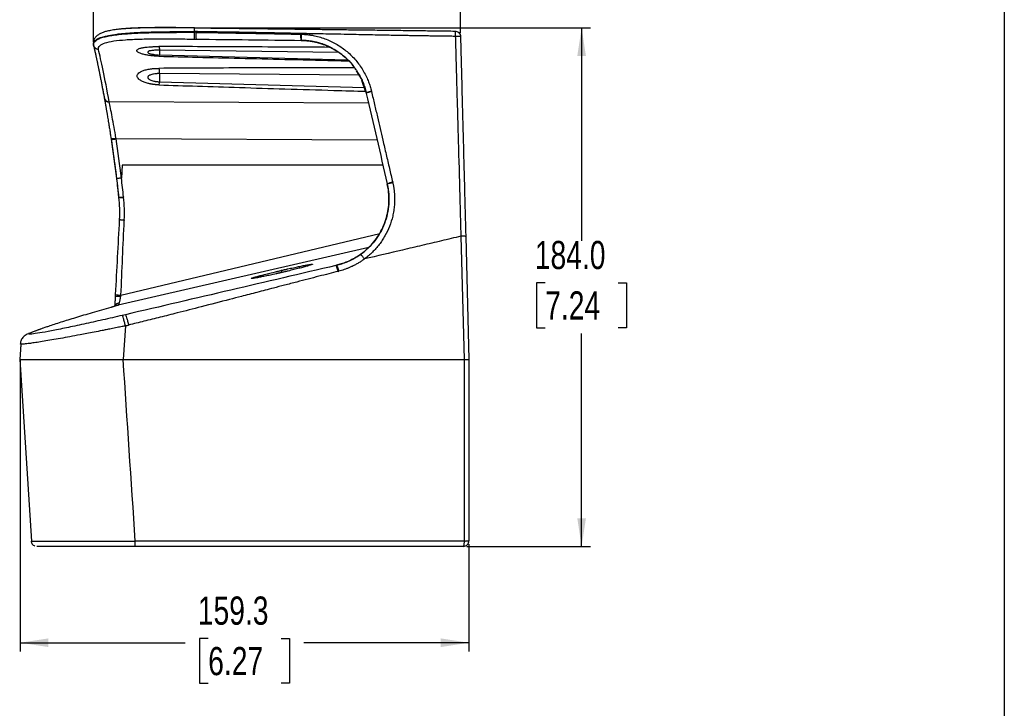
# Model space of a CAD drawing. Header units: millimetres. Extents: x 0 to 1118, y 0 to 864.
# Tile 42 of 48: x 768 to 1118, y 332 to 577. Entities that reach past the tile are written whole.
import ezdxf

# ---------------------------------------------------------------- set-up
doc = ezdxf.new("R2010")
doc.units = ezdxf.units.MM
doc.layers.add('DIMENSIONS', color=140, linetype='Continuous', lineweight=25)
doc.styles.add('SLDTEXTSTYLE0', font='TXT', dxfattribs={"width": 0.75})
doc.dimstyles.new('SLDDIMSTYLE0', dxfattribs={"dimtxt": 10, "dimasz": 10, "dimexe": 0, "dimexo": 0.0625, "dimgap": 2.5, "dimtad": 0, "dimtih": 1, "dimtoh": 1, "dimdec": 1, "dimrnd": 1e-09, "dimzin": 4, "dimdsep": 46, "dimtxsty": 'SLDTEXTSTYLE0', "dimsah": 1, "dimcen": 0.09, "dimadec": 0, "dimazin": 1, "dimtfac": 1, "dimtdec": 1, "dimtofl": 0, "dimtmove": 0, "dimatfit": 3, "dimfxl": 0, "dimfrac": 2, "dimtolj": 1, "dimtzin": 12, "dimarcsym": 0})
doc.dimstyles.new('SLDDIMSTYLE2', dxfattribs={"dimtxt": 10, "dimasz": 10, "dimexe": 0, "dimexo": 0.0625, "dimgap": 2.5, "dimtad": 0, "dimtih": 1, "dimtoh": 1, "dimdec": 1, "dimrnd": 1e-09, "dimzin": 12, "dimdsep": 46, "dimtxsty": 'SLDTEXTSTYLE0', "dimsah": 1, "dimcen": 0.09, "dimadec": 0, "dimazin": 3, "dimtfac": 1, "dimtdec": 1, "dimtofl": 0, "dimtmove": 0, "dimatfit": 3, "dimfxl": 0, "dimfrac": 2, "dimtolj": 1, "dimtzin": 12, "dimarcsym": 0})

# ---------------------------------------------------------------- blocks, each defined once
blk = doc.blocks.new('_D_5')
at = {"layer": 'DIMENSIONS'}
for p, q in [((768.26, 456.1), (768.26, 352.5)), ((927.54, 390.6), (927.54, 352.5)), ((834.97, 357.15), (831.92, 357.15)), ((831.92, 357.15), (831.92, 341.27)), ((860.83, 357.15), (863.88, 357.15)), ((863.88, 357.15), (863.88, 341.27)), ((768.26, 355.67), (826.85, 355.67)), ((927.54, 355.67), (868.95, 355.67)), ((831.92, 341.27), (834.97, 341.27)), ((863.88, 341.27), (860.83, 341.27))]:
    blk.add_line(p, q, dxfattribs=at)
for points in [[(768.26, 355.67), (778.26, 354.13), (778.26, 357.21)], [(927.54, 355.67), (917.54, 357.21), (917.54, 354.13)]]:
    blk.add_solid(points, dxfattribs=at)
at = {"layer": 'DIMENSIONS', "char_height": 10, "attachment_point": 1, "style": 'SLDTEXTSTYLE0'}
for s, insert in [('159.3', (831.28, 372.07)), ('6.27', (834.97, 354.16))]:
    blk.add_mtext(s, dxfattribs=dict(at, insert=insert))
blk = doc.blocks.new('_D_6')
at = {"layer": 'DIMENSIONS'}
for p, q in [((794.29, 568.94), (794.29, 608.64)), ((924.54, 572.07), (924.54, 608.64)), ((794.29, 605.46), (838.36, 605.46)), ((846.48, 606.93), (843.43, 606.93)), ((843.43, 606.93), (843.43, 591.06)), ((872.34, 606.93), (875.39, 606.93)), ((875.39, 606.93), (875.39, 591.06)), ((924.54, 605.46), (880.46, 605.46)), ((843.43, 591.06), (846.48, 591.06)), ((875.39, 591.06), (872.34, 591.06))]:
    blk.add_line(p, q, dxfattribs=at)
for points in [[(794.29, 605.46), (804.29, 603.92), (804.29, 607)], [(924.54, 605.46), (914.54, 607), (914.54, 603.92)]]:
    blk.add_solid(points, dxfattribs=at)
at = {"layer": 'DIMENSIONS', "char_height": 10, "attachment_point": 1, "style": 'SLDTEXTSTYLE0'}
for s, insert in [('130.2', (842.79, 621.86)), ('5.13', (846.48, 603.95))]:
    blk.add_mtext(s, dxfattribs=dict(at, insert=insert))
blk = doc.blocks.new('_D_7')
at = {"layer": 'DIMENSIONS'}
for p, q in [((831.33, 573.89), (970.72, 573.89)), ((967.54, 573.89), (967.54, 498.31)), ((954.61, 483.35), (951.57, 483.35)), ((951.57, 483.35), (951.57, 467.47)), ((980.47, 483.35), (983.52, 483.35)), ((983.52, 483.35), (983.52, 467.47)), ((951.57, 467.47), (954.61, 467.47)), ((967.54, 389.87), (967.54, 465.44)), ((983.52, 467.47), (980.47, 467.47)), ((926.81, 389.87), (970.72, 389.87))]:
    blk.add_line(p, q, dxfattribs=at)
for points in [[(967.54, 573.89), (966, 563.89), (969.08, 563.89)], [(967.54, 389.87), (969.08, 399.87), (966, 399.87)]]:
    blk.add_solid(points, dxfattribs=at)
at = {"layer": 'DIMENSIONS', "char_height": 10, "attachment_point": 1, "style": 'SLDTEXTSTYLE0'}
for s, insert in [('184.0', (950.92, 498.27)), ('7.24', (954.61, 480.37))]:
    blk.add_mtext(s, dxfattribs=dict(at, insert=insert))

msp = doc.modelspace()

# ---------------------------------------------------------------- linework, layer by layer
at = {"color": 7, "linetype": 'Continuous'}
msp.add_line((1117.6, 863.6), (1117.6, 0), dxfattribs=at)
for p, q in [((830.06, 573.89), (830.04, 573.83)), ((830.62, 572.28), (830.01, 572.29)), ((830.06, 569.89), (830.67, 569.89)), ((794.25, 568.35), (794.22, 568.13)), ((817.46, 563.81), (817.48, 563.85)), ((817.62, 564.17), (817.63, 564.19)), ((881.2, 565.12), (817.67, 565.97)), ((817.67, 564.26), (884.39, 562.52)), ((888.66, 557.04), (817.67, 557.64)), ((889.34, 555.74), (887.58, 558.66)), ((797.36, 552.78), (798.11, 548.85)), ((817.67, 554.74), (890.49, 552.73)), ((890.98, 551.07), (889.54, 555.25)), ((798.11, 548.85), (798.17, 548.51)), ((891.06, 550.85), (891.06, 550.84)), ((891.06, 550.84), (891.11, 550.64)), ((891.9, 547.19), (799.85, 547.58)), ((894.94, 534.05), (802.27, 534.5)), ((804.41, 525.17), (804.16, 520.56)), ((896.99, 525.17), (804.41, 525.17)), ((804.92, 513.9), (804.94, 513.78)), ((803.16, 513.83), (803.18, 513.72)), ((805.18, 505.7), (805.17, 505.57)), ((804.01, 479.04), (895.86, 500.95)), ((924.67, 499.91), (925.81, 456.17)), ((926.39, 499.86), (927.54, 456.17)), ((891.99, 495.93), (803.06, 475.52)), ((880.33, 489.54), (880.57, 489.6)), ((882.51, 490.24), (880.55, 489.7)), ((880.57, 489.6), (880.55, 489.7)), ((861.12, 487.07), (861.04, 487.83)), ((881.08, 487.46), (881.32, 487.52)), ((801.95, 478.37), (801.92, 477.74)), ((802.03, 478.57), (801.96, 478.55)), ((802.71, 475.41), (802.68, 475.4)), ((802.78, 475.43), (803.06, 475.52)), ((805.58, 472.09), (804.47, 471.83)), ((771.22, 465.38), (771.13, 465.34)), ((771.74, 465.54), (771.14, 465.3)), ((771.24, 465.34), (771.82, 465.57)), ((771.82, 465.57), (771.74, 465.54)), ((805.6, 468.13), (804.81, 456.17)), ((768.43, 461.53), (768.08, 456.17)), ((768.44, 461.65), (768.09, 456.17)), ((768.34, 461.67), (768.29, 461.59)), ((768.05, 456.16), (772.23, 391.72)), ((925.81, 456.17), (925.81, 391.76)), ((927.54, 456.17), (927.54, 391.87))]:
    msp.add_line(p, q)
at = {"flags": 128}
msp.add_lwpolyline([(803.01, 475.5), (802.69, 475.4), (802.68, 475.4)], dxfattribs=at)
for centre, radius, start, end in [((796.02, 568.06), 1.77, 192.9501, 270.182), ((799.71, 549.29), 1.66, 193.3335, 274.5645), ((799.72, 549.24), 1.66, 193.3357, 274.5746), ((801, 540.04), 5.43, 264.5275, 283.0974), ((800.85, 541.02), 6.68, 267.158, 282.2471), ((902.33, 508.56), 10.66, 100.0847, 110.9286), ((902.27, 508.5), 10.53, 99.6593, 110.6328), ((803.8, 520.4), 6.6, 264.5097, 279.8362), ((803.81, 520.28), 6.59, 264.4896, 279.8276), ((803.78, 485.39), 6.35, 253.751, 272.1221), ((801.09, 391.31), 8.01, 349.6511, 3.2605), ((925.54, 391.87), 2, 315, 0), ((925.54, 391.87), 2, 270, 315)]:
    msp.add_arc(centre, radius, start, end)
for points, knots in [([(823.61, 573.91), (821.89, 573.92), (818.48, 573.93), (813.9, 573.9), (809.58, 573.8), (805.79, 573.61), (802.66, 573.33), (800.42, 572.99), (798.84, 572.64), (797.58, 572.26), (796.48, 571.77), (795.5, 571.13), (794.72, 570.33), (794.2, 569.33), (794.23, 568.56), (794.24, 568.18)], [0, 0, 0, 0, 0.105521, 0.208675, 0.302752, 0.413956, 0.508903, 0.587504, 0.649673, 0.699254, 0.757619, 0.809459, 0.86834, 0.934276, 1, 1, 1, 1]), ([(830.06, 573.89), (828.6, 573.9), (825.65, 573.94), (821.29, 573.96), (817.03, 573.97), (812.94, 573.92), (809.1, 573.82), (805.67, 573.63), (803.22, 573.42), (802.12, 573.23), (801.84, 573.18)], [0, 0, 0, 0, 0.127914, 0.258411, 0.391491, 0.528645, 0.668056, 0.808997, 0.950357, 1, 1, 1, 1]), ([(804.06, 573.45), (803.97, 573.45), (803.65, 573.42), (803.37, 573.38), (803.16, 573.34)], [0, 0, 0, 0, 0.268932, 1, 1, 1, 1]), ([(830.04, 573.85), (827.97, 573.88), (825.78, 573.9), (823.72, 573.91), (823.61, 573.91)], [0, 0, 0, 0, 0.947566, 1, 1, 1, 1]), ([(830.04, 573.83), (830.04, 573.83), (830.02, 573.8), (830, 573.56), (829.97, 573.14), (829.96, 572.75), (829.95, 572.55)], [0, 0, 0, 0, 0.078921, 0.383794, 0.696095, 1, 1, 1, 1]), ([(830.06, 573.89), (833.92, 573.84), (841.65, 573.75), (851.31, 573.64), (859.06, 573.55), (865.07, 573.47), (870.97, 573.4), (877.11, 573.33), (883.11, 573.25), (889.45, 573.17), (895.66, 573.1), (901.85, 573.02), (907.76, 572.94), (912.64, 572.88), (916.56, 572.83), (919.57, 572.79), (921.57, 572.76), (922.56, 572.75)], [0, 0, 0, 0, 0.125211, 0.250644, 0.313671, 0.376607, 0.445523, 0.505197, 0.57574, 0.639983, 0.710713, 0.776894, 0.840612, 0.902186, 0.935161, 0.967764, 1, 1, 1, 1]), ([(794.27, 567.73), (794.26, 567.78), (794.24, 567.86), (794.23, 567.99), (794.23, 568.12), (794.24, 568.25), (794.26, 568.39), (794.29, 568.52), (794.34, 568.65), (794.4, 568.78), (794.47, 568.91), (794.57, 569.04), (794.67, 569.17), (794.79, 569.3), (794.93, 569.43), (795.09, 569.56), (795.26, 569.68), (795.45, 569.81), (795.66, 569.93), (795.89, 570.05), (796.14, 570.18), (796.49, 570.33), (796.98, 570.52), (797.69, 570.74), (798.56, 570.98), (800.1, 571.32), (801.97, 571.61), (804.53, 571.9), (807.04, 572.1), (810.11, 572.27), (813.13, 572.38), (815.54, 572.44), (817.3, 572.48), (818.46, 572.5), (819.62, 572.51), (820.78, 572.52), (821.94, 572.53), (823.1, 572.54), (824.26, 572.55), (825.41, 572.55), (826.56, 572.55), (827.7, 572.56), (828.83, 572.55), (829.58, 572.55), (829.95, 572.55)], [0, 0, 0, 0, 0.010267, 0.020731, 0.031392, 0.042248, 0.053299, 0.064546, 0.075987, 0.087621, 0.099448, 0.111466, 0.123676, 0.136079, 0.148674, 0.161462, 0.174443, 0.187618, 0.200987, 0.214549, 0.228304, 0.242253, 0.268564, 0.298524, 0.332131, 0.369387, 0.458423, 0.498922, 0.571357, 0.638355, 0.699916, 0.756022, 0.777562, 0.798882, 0.819983, 0.840864, 0.861526, 0.881971, 0.902199, 0.92221, 0.941999, 0.961562, 0.980897, 1, 1, 1, 1]), ([(794.29, 567.67), (794.28, 567.71), (794.27, 567.79), (794.26, 567.92), (794.26, 568.04), (794.28, 568.17), (794.3, 568.29), (794.34, 568.42), (794.39, 568.54), (794.45, 568.66), (794.53, 568.78), (794.61, 568.9), (794.85, 569.19), (795.39, 569.63), (796.29, 570.08), (797.21, 570.41), (798.23, 570.71), (799.74, 571.05), (801.86, 571.39), (804.28, 571.66), (806.97, 571.87), (809.92, 572.03), (813.04, 572.15), (816.32, 572.22), (819.65, 572.27), (822.34, 572.28), (824.26, 572.29), (825.42, 572.29), (826.58, 572.29), (827.73, 572.29), (828.87, 572.29), (829.63, 572.29), (830.01, 572.29)], [0, 0, 0, 0, 0.010267, 0.020645, 0.031136, 0.041739, 0.052454, 0.063281, 0.074221, 0.085273, 0.096438, 0.107715, 0.119103, 0.178018, 0.242361, 0.272876, 0.305552, 0.369576, 0.434219, 0.499191, 0.564175, 0.628853, 0.695008, 0.756262, 0.819617, 0.880057, 0.90054, 0.920836, 0.940938, 0.960836, 0.980526, 1, 1, 1, 1]), ([(796.02, 566.29), (795.94, 566.75), (796.11, 567.17), (796.9, 567.92), (797.53, 568.24), (799.2, 568.8), (800.24, 569.03), (802.69, 569.4), (804.1, 569.54), (807.23, 569.76), (808.96, 569.84), (812.66, 569.94), (814.64, 569.96), (818.8, 569.98), (820.98, 569.97), (825.46, 569.94), (827.76, 569.92), (830.06, 569.89)], [0, 0, 0, 0, 0.125, 0.125, 0.25, 0.25, 0.375, 0.375, 0.5, 0.5, 0.625, 0.625, 0.75, 0.75, 0.875, 0.875, 1, 1, 1, 1]), ([(922.7, 570.85), (922.16, 570.86), (921.07, 570.88), (919.44, 570.9), (917.79, 570.92), (916.14, 570.95), (914.47, 570.97), (912.8, 571), (911.11, 571.03), (909.42, 571.05), (907.71, 571.08), (906, 571.11), (904.28, 571.14), (902.54, 571.17), (899.2, 571.23), (893.85, 571.34), (887.62, 571.46), (882.11, 571.58), (876.57, 571.69), (868.69, 571.86), (858.82, 572.06), (848.66, 572.25), (839.15, 572.41), (833.09, 572.5), (829.95, 572.55)], [0, 0, 0, 0, 0.0175546, 0.0352119, 0.0529705, 0.0708297, 0.0887888, 0.1068477, 0.1250063, 0.1432652, 0.1616252, 0.1800875, 0.1986538, 0.2173259, 0.2361065, 0.3064919, 0.3902206, 0.4374901, 0.4847284, 0.5693028, 0.6924606, 0.8039613, 0.8983546, 1, 1, 1, 1]), ([(830.01, 572.29), (830.01, 572.3), (830.01, 572.32), (829.99, 572.36), (829.98, 572.42), (829.97, 572.48), (829.96, 572.52), (829.95, 572.54), (829.95, 572.55)], [0, 0, 0, 0, 0.107645, 0.246895, 0.49437, 0.745318, 0.889964, 1, 1, 1, 1]), ([(830.01, 572.29), (830, 572.06), (830, 571.79), (830, 571.21), (830, 570.92), (830.01, 570.41), (830.02, 570.21), (830.04, 569.95), (830.05, 569.9), (830.06, 569.89)], [0, 0, 0, 0, 0.25, 0.25, 0.5, 0.5, 0.75, 0.75, 1, 1, 1, 1]), ([(830.62, 572.28), (830.61, 572.05), (830.61, 571.78), (830.61, 571.21), (830.61, 570.91), (830.62, 570.41), (830.63, 570.2), (830.65, 569.95), (830.66, 569.89), (830.67, 569.89)], [0, 0, 0, 0, 0.25, 0.25, 0.5, 0.5, 0.75, 0.75, 1, 1, 1, 1]), ([(830.62, 572.28), (833.61, 572.23), (839.37, 572.14), (847.27, 572.01), (854.41, 571.89), (861.08, 571.76), (865.61, 571.67), (867.92, 571.63)], [0, 0, 0, 0, 0.2400375, 0.4634596, 0.635496, 0.8142168, 1, 1, 1, 1]), ([(830.67, 569.89), (836.89, 569.81), (843.11, 569.74), (855.54, 569.59), (861.76, 569.52), (867.98, 569.44)], [0, 0, 0, 0, 0.5, 0.5, 1, 1, 1, 1]), ([(867.98, 569.44), (867.97, 569.44), (867.96, 569.49), (867.94, 569.71), (867.93, 569.88), (867.91, 570.32), (867.91, 570.59), (867.91, 571.13), (867.92, 571.4), (867.92, 571.63)], [0, 0, 0, 0, 0.25, 0.25, 0.5, 0.5, 0.75, 0.75, 1, 1, 1, 1]), ([(868.02, 571.63), (868.01, 571.4), (868.01, 571.14), (868, 570.61), (868.01, 570.34), (868.02, 569.9), (868.02, 569.72), (868.04, 569.49), (868.06, 569.44), (868.07, 569.44)], [0, 0, 0, 0, 0.25, 0.25, 0.5, 0.5, 0.75, 0.75, 1, 1, 1, 1]), ([(868.02, 571.63), (868.18, 571.62), (868.49, 571.61), (868.97, 571.59), (869.44, 571.56), (869.91, 571.52), (870.38, 571.47), (870.84, 571.41), (871.31, 571.34), (871.77, 571.27), (872.79, 571.08), (874.34, 570.72), (876.4, 570.06), (878.4, 569.23), (880.97, 567.9), (883.94, 565.87), (886.55, 563.39), (888.37, 561.16), (889.6, 559.38), (890.68, 557.5), (891.41, 555.94), (891.89, 554.74), (892.18, 553.93), (892.45, 553.11), (892.69, 552.28), (892.83, 551.72), (892.9, 551.44)], [0, 0, 0, 0, 0.013801, 0.02755, 0.041254, 0.054921, 0.068558, 0.082174, 0.095774, 0.109368, 0.122961, 0.185788, 0.248078, 0.31133, 0.374213, 0.499149, 0.623932, 0.686627, 0.749679, 0.812111, 0.87505, 0.899876, 0.924754, 0.949715, 0.974787, 1, 1, 1, 1]), ([(922.56, 572.75), (922.57, 572.75), (922.57, 572.75), (922.58, 572.74), (922.59, 572.72), (922.6, 572.69), (922.61, 572.66), (922.63, 572.59), (922.65, 572.45), (922.67, 572.23), (922.68, 571.95), (922.69, 571.65), (922.7, 571.3), (922.7, 571.04), (922.7, 570.88), (922.7, 570.85)], [0, 0, 0, 0, 0.041957, 0.083336, 0.124484, 0.165739, 0.207426, 0.24985, 0.370343, 0.499856, 0.611251, 0.736211, 0.844977, 0.972516, 1, 1, 1, 1]), ([(922.56, 572.75), (922.79, 572.75), (923.04, 572.7), (923.52, 572.51), (923.75, 572.36), (923.94, 572.17)], [0, 0, 0, 0, 0.5, 0.5, 1, 1, 1, 1]), ([(924.54, 570.8), (924.54, 570.8), (924.53, 570.81), (924.53, 570.81), (924.51, 570.82), (924.49, 570.82), (924.46, 570.82), (924.44, 570.83), (924.41, 570.83), (924.37, 570.83), (924.33, 570.84), (924.29, 570.84), (924.24, 570.85), (924.19, 570.85), (924.11, 570.86), (924.02, 570.86), (923.9, 570.86), (923.78, 570.87), (923.67, 570.86), (923.59, 570.86), (923.5, 570.86), (923.39, 570.86), (923.25, 570.86), (923.07, 570.85), (922.92, 570.85), (922.8, 570.85), (922.74, 570.85), (922.71, 570.85), (922.7, 570.85)], [0, 0, 0, 0, 0.029627, 0.05974, 0.120769, 0.151411, 0.182438, 0.213304, 0.244129, 0.268535, 0.305897, 0.337092, 0.368555, 0.400032, 0.440976, 0.49513, 0.544198, 0.621278, 0.647668, 0.684482, 0.715747, 0.747656, 0.811408, 0.873766, 0.936828, 0.968391, 0.988858, 1, 1, 1, 1]), ([(922.7, 570.85), (922.75, 569.07), (922.85, 565.16), (923.03, 558.79), (923.24, 551.21), (923.48, 542.73), (923.84, 530.23), (924.17, 518.28), (924.48, 507.02), (924.6, 502.23), (924.67, 499.91)], [0, 0, 0, 0, 0.075564, 0.165272, 0.269127, 0.396422, 0.523709, 0.797664, 0.901912, 1, 1, 1, 1]), ([(923.94, 572.17), (924.13, 571.98), (924.28, 571.76), (924.48, 571.28), (924.53, 571.03), (924.54, 570.8)], [0, 0, 0, 0, 0.5, 0.5, 1, 1, 1, 1]), ([(924.31, 571.65), (924.33, 571.62), (924.42, 571.47), (924.5, 571.18), (924.52, 570.93), (924.54, 570.8)], [0, 0, 0, 0, 0.140584, 0.570294, 1, 1, 1, 1]), ([(924.54, 570.8), (924.6, 568.34), (924.74, 563.01), (924.92, 556.25), (925.13, 548.04), (925.46, 535.49), (925.9, 518.59), (926.24, 505.61), (926.39, 499.86)], [0, 0, 0, 0, 0.103973, 0.2257, 0.285673, 0.450982, 0.756765, 1, 1, 1, 1]), ([(794.27, 567.73), (794.24, 567.87), (794.21, 568.02), (794.23, 568.17), (794.23, 568.18)], [0, 0, 0, 0, 0.886761, 1, 1, 1, 1]), ([(794.26, 568.5), (794.24, 568.38), (794.2, 568.12), (794.25, 567.87), (794.27, 567.74)], [0, 0, 0, 0, 0.480002, 1, 1, 1, 1]), ([(794.3, 567.59), (794.32, 567.49), (794.37, 567.29), (794.44, 566.98), (794.51, 566.66), (794.58, 566.32), (794.66, 565.97), (794.74, 565.61), (794.82, 565.24), (794.91, 564.85), (794.99, 564.45), (795.08, 564.04), (795.17, 563.61), (795.27, 563.17), (795.37, 562.71), (795.47, 562.25), (795.57, 561.76), (795.67, 561.27), (795.78, 560.75), (795.89, 560.23), (796, 559.69), (796.12, 559.13), (796.23, 558.56), (796.35, 557.98), (796.47, 557.37), (796.6, 556.76), (796.72, 556.12), (796.85, 555.48), (796.98, 554.81), (797.11, 554.13), (797.25, 553.43), (797.38, 552.72), (797.52, 551.99), (797.66, 551.25), (797.81, 550.48), (797.95, 549.7), (798.05, 549.17), (798.1, 548.9)], [0, 0, 0, 0, 0.025996, 0.052143, 0.078443, 0.104895, 0.131498, 0.158253, 0.185159, 0.212216, 0.239425, 0.266785, 0.294297, 0.32196, 0.349775, 0.377742, 0.40586, 0.434129, 0.462549, 0.491122, 0.519845, 0.54872, 0.577746, 0.606924, 0.636253, 0.665733, 0.695365, 0.725147, 0.755081, 0.785167, 0.815403, 0.845792, 0.876331, 0.907022, 0.937864, 0.968857, 1, 1, 1, 1]), ([(796.03, 566.22), (795.85, 566.22), (795.66, 566.25), (795.27, 566.38), (795.09, 566.48), (794.76, 566.73), (794.62, 566.89), (794.41, 567.23), (794.34, 567.41), (794.3, 567.59)], [0, 0, 0, 0, 0.25, 0.25, 0.5, 0.5, 0.75, 0.75, 1, 1, 1, 1]), ([(817.46, 563.81), (817.37, 563.81), (817.17, 563.82), (816.87, 563.83), (816.57, 563.85), (816.27, 563.86), (815.96, 563.88), (815.66, 563.91), (815.35, 563.93), (815.05, 563.96), (814.75, 564), (814.14, 564.07), (813.13, 564.22), (811.86, 564.49), (810.86, 564.81), (810.17, 565.14), (809.75, 565.46), (809.61, 565.79), (809.75, 566.11), (810.17, 566.38), (810.87, 566.65), (811.87, 566.88), (813.14, 567.05), (814.21, 567.14), (814.95, 567.19), (815.45, 567.21), (815.96, 567.23), (816.47, 567.24), (816.97, 567.25), (817.3, 567.25), (817.46, 567.25)], [0, 0, 0, 0, 0.011849, 0.023842, 0.035977, 0.048254, 0.060676, 0.073243, 0.085958, 0.098823, 0.111839, 0.125012, 0.178055, 0.250093, 0.323202, 0.375119, 0.439618, 0.500005, 0.560417, 0.624889, 0.676917, 0.749921, 0.822043, 0.874994, 0.896867, 0.91831, 0.939337, 0.959958, 0.980178, 1, 1, 1, 1]), ([(878.23, 566.96), (872.87, 566.99), (862.14, 567.05), (846.45, 567.13), (831.55, 567.2), (822.03, 567.23), (817.46, 567.25)], [0, 0, 0, 0, 0.264499, 0.529608, 0.774775, 1, 1, 1, 1]), ([(878.21, 567.01), (878.17, 567.03), (878.06, 567.08), (877.91, 567.16), (877.75, 567.23), (877.6, 567.3), (877.43, 567.37), (877.23, 567.46), (876.99, 567.57), (876.71, 567.68), (876.41, 567.8), (876.11, 567.91), (875.63, 568.09), (874.74, 568.39), (873.44, 568.76), (872.03, 569.05), (870.8, 569.24), (869.76, 569.34), (868.84, 569.4), (868.26, 569.41), (867.98, 569.42)], [0, 0, 0, 0, 0.014317, 0.031731, 0.047348, 0.062942, 0.078493, 0.098718, 0.123628, 0.15301, 0.18267, 0.214359, 0.240815, 0.327506, 0.477527, 0.623928, 0.736445, 0.833377, 0.921226, 1, 1, 1, 1]), ([(868.07, 569.44), (868.23, 569.44), (868.54, 569.43), (869.02, 569.41), (869.5, 569.38), (869.97, 569.33), (870.45, 569.28), (870.92, 569.22), (871.39, 569.16), (871.86, 569.08), (872.33, 568.99), (872.8, 568.89), (873.65, 568.7), (874.65, 568.42), (875.9, 568), (876.82, 567.64), (877.52, 567.34), (877.87, 567.18), (878.07, 567.08), (878.16, 567.04), (878.21, 567.01)], [0, 0, 0, 0, 0.045336, 0.09067, 0.136, 0.181325, 0.226643, 0.271955, 0.317262, 0.362564, 0.407862, 0.453154, 0.498442, 0.656025, 0.749834, 0.875535, 0.937994, 0.969053, 0.984529, 1, 1, 1, 1]), ([(873.66, 568.68), (874.48, 568.45), (876.27, 567.96), (877.98, 567.12), (878.9, 566.66)], [0, 0, 0, 0, 0.459064, 1, 1, 1, 1]), ([(878.21, 567.01), (878.31, 566.96), (878.51, 566.87), (878.89, 566.67), (879.58, 566.3), (880.53, 565.73), (881.64, 564.99), (883.05, 563.91), (884.71, 562.42), (885.91, 561.08), (886.48, 560.36), (886.53, 560.29), (886.62, 560.18), (886.73, 560.04), (886.88, 559.84), (887.06, 559.6), (887.26, 559.32), (887.49, 558.99), (887.74, 558.62), (888.02, 558.19), (888.31, 557.71), (888.62, 557.18), (888.94, 556.59), (889.26, 555.95), (889.59, 555.25), (889.91, 554.49), (890.23, 553.67), (890.53, 552.78), (890.82, 551.84), (890.98, 551.18), (891.06, 550.84)], [0, 0, 0, 0, 0.0153525, 0.0307567, 0.0617218, 0.1240669, 0.1866132, 0.2491596, 0.3742, 0.4992703, 0.5006705, 0.5045566, 0.5109289, 0.5197874, 0.5311323, 0.5449638, 0.5612823, 0.5800881, 0.6013817, 0.6251635, 0.6514343, 0.6801945, 0.711445, 0.7451866, 0.7814202, 0.8201467, 0.8613667, 0.9050816, 0.9512939, 1, 1, 1, 1]), ([(879.21, 566.49), (879.16, 566.52), (879.07, 566.57), (878.93, 566.64), (878.82, 566.7), (878.7, 566.77), (878.59, 566.82), (878.49, 566.87), (878.41, 566.92), (878.34, 566.95), (878.27, 566.98), (878.23, 567), (878.21, 567.01)], [0, 0, 0, 0, 0.167368, 0.252869, 0.41928, 0.50346, 0.628519, 0.752572, 0.796007, 0.876519, 0.945399, 1, 1, 1, 1]), ([(887.43, 558.9), (887.23, 559.25), (886.19, 561.05), (883.46, 563.76), (880.63, 565.58), (879.21, 566.49)], [0, 0, 0, 0, 0.106428, 0.553153, 1, 1, 1, 1]), ([(799.85, 547.63), (799.06, 551.91), (798.31, 555.62), (797.01, 561.84), (796.46, 564.35), (796.03, 566.22)], [0, 0, 0, 0, 0.5, 0.5, 1, 1, 1, 1]), ([(817.67, 565.97), (817.08, 565.96), (815.95, 565.95), (814.56, 565.79), (813.69, 565.56), (813.39, 565.26), (813.69, 564.94), (814.49, 564.63), (815.33, 564.5), (815.73, 564.44)], [0, 0, 0, 0, 0.162828, 0.317205, 0.459208, 0.594742, 0.730289, 0.872326, 1, 1, 1, 1]), ([(815.81, 564.43), (816.14, 564.38), (816.64, 564.3), (817.16, 564.29), (817.34, 564.29)], [0, 0, 0, 0, 0.636938, 1, 1, 1, 1]), ([(817.46, 563.81), (822.03, 563.69), (831.57, 563.45), (846.48, 563.08), (862.62, 562.69), (875.5, 562.38), (883, 562.21), (884.72, 562.17)], [0, 0, 0, 0, 0.203753, 0.425567, 0.665445, 0.923388, 1, 1, 1, 1]), ([(817.67, 565.97), (817.67, 565.44), (817.67, 564.45), (817.67, 564.36), (817.67, 564.32)], [0, 0, 0, 0, 0.53206, 1, 1, 1, 1]), ([(817.46, 553.64), (817.36, 553.64), (817.17, 553.65), (816.87, 553.67), (816.57, 553.69), (816.28, 553.71), (815.97, 553.74), (815.67, 553.78), (815.37, 553.82), (815.07, 553.86), (814.77, 553.91), (814.17, 554.02), (813.18, 554.26), (811.92, 554.69), (810.93, 555.2), (810.24, 555.74), (809.83, 556.26), (809.69, 556.82), (809.83, 557.36), (810.24, 557.85), (810.93, 558.33), (811.92, 558.75), (813.18, 559.09), (814.24, 559.27), (814.97, 559.37), (815.47, 559.42), (815.97, 559.46), (816.47, 559.48), (816.97, 559.5), (817.3, 559.51), (817.46, 559.51)], [0, 0, 0, 0, 0.011849, 0.023841, 0.035975, 0.048253, 0.060675, 0.073243, 0.085959, 0.098825, 0.111843, 0.125017, 0.178063, 0.250101, 0.323233, 0.375124, 0.439628, 0.500005, 0.560422, 0.624884, 0.676978, 0.749914, 0.822127, 0.874988, 0.896872, 0.918322, 0.939352, 0.959971, 0.980187, 1, 1, 1, 1]), ([(886.95, 559.74), (884.46, 559.74), (876.18, 559.73), (862.53, 559.7), (846.4, 559.65), (831.52, 559.59), (822.01, 559.53), (817.46, 559.51)], [0, 0, 0, 0, 0.107378, 0.357312, 0.589392, 0.803621, 1, 1, 1, 1]), ([(817.67, 557.64), (817.6, 557.64), (817.45, 557.64), (817.23, 557.64), (817.02, 557.63), (816.8, 557.62), (816.59, 557.6), (816.38, 557.58), (816.18, 557.56), (815.79, 557.51), (815.25, 557.41), (814.63, 557.25), (814.14, 557.05), (813.79, 556.82), (813.58, 556.58), (813.51, 556.32), (813.58, 556.05), (813.8, 555.78), (814.15, 555.53), (814.64, 555.29), (815.25, 555.08), (815.86, 554.94), (816.38, 554.85), (816.8, 554.8), (817.23, 554.76), (817.52, 554.75), (817.67, 554.74)], [0, 0, 0, 0, 0.017299, 0.034517, 0.051668, 0.068768, 0.085832, 0.102876, 0.119915, 0.136966, 0.20244, 0.266651, 0.327075, 0.385993, 0.443912, 0.499934, 0.558211, 0.613898, 0.675165, 0.733297, 0.799485, 0.863056, 0.897159, 0.931002, 0.965539, 1, 1, 1, 1]), ([(817.67, 557.64), (817.67, 556.87), (817.67, 556.23), (817.67, 555.26), (817.67, 554.92), (817.67, 554.74)], [0, 0, 0, 0, 0.5, 0.5, 1, 1, 1, 1]), ([(817.46, 553.64), (822.02, 553.49), (831.54, 553.17), (846.46, 552.7), (862.62, 552.2), (877.58, 551.76), (887.14, 551.48), (890.9, 551.37)], [0, 0, 0, 0, 0.186171, 0.389304, 0.609401, 0.846464, 1, 1, 1, 1]), ([(798.11, 548.86), (798.12, 548.79), (798.14, 548.65), (798.18, 548.44), (798.22, 548.21), (798.27, 547.96), (798.31, 547.71), (798.36, 547.44), (798.41, 547.15), (798.47, 546.85), (798.52, 546.53), (798.58, 546.2), (798.64, 545.86), (798.71, 545.49), (798.77, 545.12), (798.84, 544.72), (798.91, 544.31), (798.99, 543.88), (799.06, 543.44), (799.16, 542.88), (799.28, 542.16), (799.43, 541.24), (799.61, 540.17), (799.82, 538.85), (800.05, 537.43), (800.25, 536.11), (800.39, 535.22), (800.46, 534.78), (800.48, 534.63)], [0, 0, 0, 0, 0.023956, 0.048349, 0.073177, 0.09844, 0.124136, 0.150266, 0.176831, 0.203829, 0.231261, 0.259127, 0.287427, 0.31616, 0.345325, 0.374925, 0.404957, 0.435422, 0.466319, 0.49765, 0.549991, 0.60927, 0.675484, 0.748631, 0.84937, 0.924847, 0.97506, 1, 1, 1, 1]), ([(891.06, 550.84), (891.06, 550.86), (891.09, 550.89), (891.26, 550.98), (891.39, 551.03), (891.75, 551.15), (891.98, 551.21), (892.44, 551.33), (892.68, 551.39), (892.9, 551.44)], [0, 0, 0, 0, 0.25, 0.25, 0.5, 0.5, 0.75, 0.75, 1, 1, 1, 1]), ([(892.94, 551.24), (892.73, 551.19), (892.49, 551.13), (892.03, 551.01), (891.81, 550.95), (891.45, 550.83), (891.31, 550.78), (891.14, 550.69), (891.1, 550.66), (891.11, 550.64)], [0, 0, 0, 0, 0.25, 0.25, 0.5, 0.5, 0.75, 0.75, 1, 1, 1, 1]), ([(891.11, 550.64), (892.34, 545.3), (893.58, 539.95), (896.05, 529.24), (897.28, 523.88), (898.52, 518.52)], [0, 0, 0, 0, 0.5, 0.5, 1, 1, 1, 1]), ([(892.94, 551.24), (893.12, 550.47), (893.48, 548.95), (894.01, 546.69), (894.53, 544.48), (895.2, 541.63), (896.01, 538.17), (897.04, 533.73), (898.14, 529.01), (899.31, 524.01), (900.08, 520.7), (900.46, 519.06)], [0, 0, 0, 0, 0.071645, 0.141927, 0.210819, 0.278293, 0.407643, 0.534136, 0.691726, 0.847094, 1, 1, 1, 1]), ([(802.23, 534.75), (802, 536.08), (801.77, 537.4), (801.32, 539.92), (801.1, 541.13), (800.68, 543.36), (800.48, 544.39), (800.13, 546.18), (799.98, 546.96), (799.85, 547.58)], [0, 0, 0, 0, 0.25, 0.25, 0.5, 0.5, 0.75, 0.75, 1, 1, 1, 1]), ([(804.16, 520.56), (803.96, 520.53), (803.73, 520.51), (803.3, 520.47), (803.1, 520.45), (802.76, 520.43), (802.62, 520.43), (802.45, 520.44), (802.41, 520.45), (802.41, 520.47)], [0, 0, 0, 0, 0.25, 0.25, 0.5, 0.5, 0.75, 0.75, 1, 1, 1, 1]), ([(898.56, 518.36), (899.08, 516.05), (899.25, 513.66), (898.9, 508.95), (898.38, 506.62), (896.69, 502.22), (895.52, 500.15), (892.64, 496.44), (890.93, 494.79), (889.03, 493.43)], [0, 0, 0, 0, 0.25, 0.25, 0.5, 0.5, 0.75, 0.75, 1, 1, 1, 1]), ([(900.5, 518.89), (900.54, 518.72), (900.61, 518.4), (900.71, 517.91), (900.79, 517.42), (900.87, 516.92), (900.94, 516.42), (901, 515.92), (901.05, 515.42), (901.13, 514.43), (901.18, 512.93), (901.09, 510.96), (900.86, 509), (900.37, 506.47), (899.42, 503.43), (898.07, 500.59), (896.78, 498.48), (895.71, 496.98), (894.54, 495.56), (893.49, 494.46), (892.61, 493.61), (891.92, 493), (891.21, 492.41), (890.72, 492.04), (890.47, 491.86)], [0, 0, 0, 0, 0.016335, 0.032676, 0.049031, 0.065407, 0.081811, 0.09825, 0.114731, 0.131262, 0.196104, 0.26131, 0.325229, 0.389386, 0.514811, 0.637641, 0.698102, 0.758571, 0.818669, 0.878776, 0.909084, 0.939364, 0.969655, 1, 1, 1, 1]), ([(892.28, 496.23), (893.68, 497.66), (894.9, 499.27), (896.9, 502.75), (897.69, 504.62), (898.78, 508.5), (899.08, 510.5), (899.18, 514.54), (898.97, 516.56), (898.52, 518.53)], [0, 0, 0, 0, 0.25, 0.25, 0.5, 0.5, 0.75, 0.75, 1, 1, 1, 1]), ([(805.17, 505.57), (804.96, 505.59), (804.73, 505.6), (804.29, 505.63), (804.08, 505.65), (803.73, 505.7), (803.6, 505.72), (803.43, 505.76), (803.39, 505.78), (803.39, 505.8)], [0, 0, 0, 0, 0.25, 0.25, 0.5, 0.5, 0.75, 0.75, 1, 1, 1, 1]), ([(803.4, 505.92), (803.4, 505.9), (803.43, 505.88), (803.61, 505.84), (803.74, 505.82), (804.09, 505.78), (804.3, 505.76), (804.74, 505.73), (804.97, 505.71), (805.18, 505.7)], [0, 0, 0, 0, 0.25, 0.25, 0.5, 0.5, 0.75, 0.75, 1, 1, 1, 1]), ([(924.67, 499.91), (923.52, 499.64), (921.22, 499.1), (917.77, 498.29), (914.32, 497.47), (910.87, 496.66), (907.41, 495.85), (905.1, 495.3), (903.95, 495.03)], [0, 0, 0, 0, 0.166334, 0.332801, 0.499401, 0.666134, 0.833, 1, 1, 1, 1]), ([(926.39, 499.86), (926.39, 499.87), (926.36, 499.88), (926.19, 499.9), (926.06, 499.91), (925.74, 499.92), (925.54, 499.92), (925.11, 499.92), (924.88, 499.92), (924.67, 499.91)], [0, 0, 0, 0, 0.25, 0.25, 0.5, 0.5, 0.75, 0.75, 1, 1, 1, 1]), ([(889.03, 493.43), (887.76, 492.53), (886.4, 491.75), (883.56, 490.46), (882.08, 489.96), (880.57, 489.6)], [0, 0, 0, 0, 0.5, 0.5, 1, 1, 1, 1]), ([(892.27, 496.18), (891.63, 495.58), (890.3, 494.33), (888.15, 492.78), (886.63, 491.99), (885.94, 491.63)], [0, 0, 0, 0, 0.336504, 0.698717, 1, 1, 1, 1]), ([(887.96, 492.77), (888.76, 493.3), (890.31, 494.31), (891.64, 495.6), (892.28, 496.23)], [0, 0, 0, 0, 0.516718, 1, 1, 1, 1]), ([(890.47, 491.86), (890.46, 491.88), (890.4, 491.95), (890.28, 492.1), (890.09, 492.35), (889.83, 492.68), (889.57, 492.98), (889.35, 493.21), (889.21, 493.34), (889.13, 493.41), (889.08, 493.43), (889.07, 493.44), (889.05, 493.44), (889.04, 493.44), (889.04, 493.44), (889.03, 493.43)], [0, 0, 0, 0, 0.0240604, 0.0829588, 0.179839, 0.318316, 0.4996955, 0.6255306, 0.7499176, 0.8500098, 0.9100403, 0.9326726, 0.955028, 0.9797855, 1, 1, 1, 1]), ([(880.33, 489.54), (867.9, 486.63), (855.44, 483.72), (830.52, 477.9), (818.05, 474.99), (805.58, 472.09)], [0, 0, 0, 0, 0.5, 0.5, 1, 1, 1, 1]), ([(861.04, 487.83), (861.14, 487.85), (861.34, 487.9), (861.65, 487.97), (861.95, 488.04), (862.25, 488.1), (862.56, 488.17), (862.86, 488.24), (863.41, 488.36), (864.2, 488.54), (865.21, 488.76), (866.17, 488.97), (867.4, 489.22), (868.79, 489.5), (870.16, 489.76), (871.19, 489.93), (871.83, 490.01), (872.06, 489.98), (871.86, 489.86), (871.26, 489.65), (870.26, 489.35), (868.91, 488.98), (867.54, 488.62), (866.33, 488.31), (865.36, 488.08), (864.36, 487.83), (863.5, 487.62), (862.8, 487.46), (862.27, 487.33), (861.74, 487.21), (861.39, 487.13), (861.21, 487.09)], [0, 0, 0, 0, 0.008948, 0.017879, 0.0268, 0.035719, 0.044641, 0.053575, 0.062527, 0.093775, 0.125038, 0.156291, 0.187561, 0.250021, 0.312498, 0.374989, 0.437491, 0.499999, 0.562508, 0.625011, 0.687502, 0.74998, 0.812441, 0.843695, 0.874964, 0.906212, 0.937475, 0.953123, 0.968734, 0.984347, 1, 1, 1, 1]), ([(881.08, 487.46), (881.02, 487.71), (880.94, 487.97), (880.79, 488.48), (880.71, 488.73), (880.57, 489.13), (880.5, 489.29), (880.4, 489.49), (880.36, 489.54), (880.33, 489.54)], [0, 0, 0, 0, 0.25, 0.25, 0.5, 0.5, 0.75, 0.75, 1, 1, 1, 1]), ([(880.55, 489.7), (881.18, 489.86), (882.45, 490.18), (884.28, 490.84), (885.87, 491.55), (886.81, 492.09), (887.2, 492.3)], [0, 0, 0, 0, 0.272997, 0.547704, 0.815246, 1, 1, 1, 1]), ([(880.57, 489.6), (880.6, 489.6), (880.64, 489.55), (880.74, 489.35), (880.81, 489.19), (880.95, 488.79), (881.03, 488.55), (881.18, 488.04), (881.26, 487.77), (881.32, 487.52)], [0, 0, 0, 0, 0.25, 0.25, 0.5, 0.5, 0.75, 0.75, 1, 1, 1, 1]), ([(890.47, 491.86), (890.29, 491.72), (889.94, 491.47), (889.24, 490.99), (888.35, 490.43), (887.24, 489.8), (886.18, 489.27), (885.18, 488.81), (884.23, 488.43), (883.28, 488.09), (882.31, 487.78), (881.65, 487.6), (881.32, 487.52)], [0, 0, 0, 0, 0.066673, 0.125629, 0.250725, 0.375678, 0.500724, 0.600722, 0.7005, 0.800207, 0.899991, 1, 1, 1, 1]), ([(885.94, 491.63), (885.74, 491.52), (884.9, 491.05), (884, 490.75), (883.3, 490.52)], [0, 0, 0, 0, 0.234095, 1, 1, 1, 1]), ([(881.08, 487.46), (879.99, 487.18), (877.72, 486.6), (874.18, 485.69), (870.38, 484.71), (866.31, 483.65), (862.19, 482.58), (857.49, 481.36), (852.38, 480.03), (847.2, 478.68), (840.62, 476.97), (833.02, 475.01), (824.79, 472.9), (818, 471.19), (812.26, 469.76), (808.53, 468.85), (806.71, 468.4)], [0, 0, 0, 0, 0.044132, 0.091829, 0.143092, 0.197921, 0.256317, 0.309431, 0.388055, 0.462525, 0.51859, 0.653764, 0.769267, 0.850078, 0.926989, 1, 1, 1, 1]), ([(850.26, 484.95), (850.26, 484.95), (850.26, 484.96), (850.27, 484.97), (850.29, 484.99), (850.32, 485), (850.35, 485.02), (850.4, 485.04), (850.49, 485.09), (850.68, 485.16), (851.04, 485.28), (851.49, 485.41), (852.21, 485.62), (853.33, 485.93), (854.7, 486.29), (855.92, 486.6), (856.88, 486.84), (857.88, 487.08), (858.75, 487.29), (859.44, 487.45), (859.97, 487.58), (860.5, 487.7), (860.86, 487.78), (861.04, 487.83)], [0, 0, 0, 0, 0.017872, 0.03572, 0.05356, 0.071405, 0.08927, 0.107168, 0.125113, 0.18764, 0.250218, 0.312764, 0.375315, 0.500197, 0.625001, 0.687467, 0.750044, 0.812574, 0.875055, 0.906356, 0.937563, 0.968753, 1, 1, 1, 1]), ([(861.21, 487.09), (861.11, 487.06), (860.9, 487.02), (860.6, 486.95), (860.3, 486.88), (859.99, 486.81), (859.69, 486.74), (859.39, 486.67), (858.84, 486.55), (858.05, 486.37), (857.04, 486.15), (856.07, 485.94), (854.84, 485.69), (853.45, 485.41), (852.31, 485.19), (851.57, 485.06), (851.1, 484.99), (850.73, 484.94), (850.51, 484.92), (850.38, 484.92), (850.31, 484.92), (850.27, 484.93), (850.26, 484.94), (850.26, 484.95)], [0, 0, 0, 0, 0.0178593, 0.035692, 0.0535121, 0.0713338, 0.0891711, 0.107038, 0.1249485, 0.1874004, 0.2499565, 0.3124978, 0.3749965, 0.4998053, 0.6246932, 0.6872145, 0.7497883, 0.8123292, 0.8748897, 0.9062498, 0.9375046, 0.9687295, 1, 1, 1, 1]), ([(803.01, 475.5), (802.98, 475.49), (802.93, 475.47), (802.84, 475.43), (802.74, 475.39), (802.63, 475.35), (802.51, 475.31), (802.38, 475.27), (802.24, 475.23), (802.05, 475.16), (801.78, 475.08), (801.43, 474.97), (801.04, 474.86), (800.76, 474.78), (800.62, 474.74)], [0, 0, 0, 0, 0.0624284, 0.1247668, 0.1870497, 0.2493118, 0.3115879, 0.3739126, 0.4363205, 0.498846, 0.6241229, 0.7492223, 0.8744221, 1, 1, 1, 1]), ([(802, 478.57), (801.98, 478.24), (801.93, 477.6), (801.88, 476.65), (801.83, 475.76), (801.8, 475.28), (801.78, 475.03)], [0, 0, 0, 0, 0.245752, 0.494597, 0.746195, 1, 1, 1, 1]), ([(801.92, 477.74), (801.89, 477.19), (801.84, 476.19), (801.8, 475.42), (801.78, 475.07)], [0, 0, 0, 0, 0.543728, 1, 1, 1, 1]), ([(801.85, 475.17), (801.86, 475.25), (801.92, 475.51), (802.26, 475.88), (802.8, 476.22), (803.24, 476.3), (803.46, 476.35)], [0, 0, 0, 0, 0.138103, 0.435589, 0.728018, 1, 1, 1, 1]), ([(803.92, 478.58), (803.67, 478.59), (803.15, 478.6), (802.5, 478.6), (802.1, 478.59), (802.05, 478.57), (802.03, 478.57)], [0, 0, 0, 0, 0.272978, 0.566855, 0.860732, 1, 1, 1, 1]), ([(803.06, 475.52), (803.16, 475.55), (803.24, 475.64), (803.36, 475.92), (803.41, 476.12), (803.46, 476.35)], [0, 0, 0, 0, 0.5, 0.5, 1, 1, 1, 1]), ([(803.46, 476.35), (803.51, 476.63), (803.58, 476.97), (803.74, 477.74), (803.83, 478.16), (803.92, 478.58)], [0, 0, 0, 0, 0.5, 0.5, 1, 1, 1, 1]), ([(800.44, 474.68), (798.18, 474.04), (793.64, 472.74), (787.74, 470.97), (782.58, 469.37), (779.01, 468.21), (777.43, 467.65), (777.03, 467.51)], [0, 0, 0, 0, 0.2289, 0.458682, 0.689202, 0.920866, 1, 1, 1, 1]), ([(805.58, 472.09), (805.61, 472.08), (805.66, 471.99), (805.8, 471.63), (805.9, 471.35), (806.11, 470.64), (806.24, 470.21), (806.48, 469.31), (806.6, 468.84), (806.71, 468.4)], [0, 0, 0, 0, 0.25, 0.25, 0.5, 0.5, 0.75, 0.75, 1, 1, 1, 1]), ([(804.47, 471.83), (802.15, 471.29), (799.82, 470.75), (795.22, 469.72), (792.97, 469.22), (788.63, 468.27), (786.55, 467.83), (782.68, 467.03), (780.89, 466.67), (777.7, 466.05), (776.3, 465.8), (773.99, 465.41), (773.07, 465.27), (771.76, 465.13), (771.37, 465.12), (771.15, 465.24), (771.31, 465.36), (771.74, 465.54)], [0, 0, 0, 0, 0.125, 0.125, 0.25, 0.25, 0.375, 0.375, 0.5, 0.5, 0.625, 0.625, 0.75, 0.75, 0.875, 0.875, 1, 1, 1, 1]), ([(805.6, 468.13), (805.49, 468.57), (805.37, 469.04), (805.12, 469.94), (805, 470.37), (804.78, 471.08), (804.69, 471.36), (804.55, 471.73), (804.5, 471.82), (804.47, 471.83)], [0, 0, 0, 0, 0.25, 0.25, 0.5, 0.5, 0.75, 0.75, 1, 1, 1, 1]), ([(771.13, 465.34), (770.62, 465.1), (769.91, 464.76), (769.18, 464.03), (768.77, 463.45), (768.48, 462.8), (768.31, 462.2), (768.28, 461.84), (768.28, 461.72)], [0, 0, 0, 0, 0.467827, 0.646011, 0.776872, 0.87472, 0.955126, 1, 1, 1, 1]), ([(805.6, 468.13), (805.21, 468.05), (804.21, 467.84), (802.51, 467.49), (800.61, 467.1), (798.86, 466.75), (796.85, 466.35), (794.54, 465.89), (791.93, 465.39), (789.02, 464.84), (785.87, 464.25), (782.48, 463.64), (779.41, 463.1), (776.65, 462.64), (774.24, 462.26), (772.21, 461.96), (770.57, 461.75), (769.37, 461.64), (768.67, 461.6), (768.53, 461.64), (768.49, 461.65)], [0, 0, 0, 0, 0.022139, 0.056431, 0.096862, 0.129532, 0.156121, 0.211789, 0.263082, 0.309545, 0.387038, 0.459943, 0.535039, 0.607581, 0.68104, 0.753184, 0.825642, 0.897808, 0.969933, 1, 1, 1, 1]), ([(776.71, 467.42), (776.05, 467.19), (773.77, 466.42), (772.28, 465.81), (771.22, 465.38)], [0, 0, 0, 0, 0.287166, 1, 1, 1, 1]), ([(777.03, 467.51), (776.19, 467.22), (774.09, 466.5), (772.67, 465.92), (771.82, 465.57)], [0, 0, 0, 0, 0.396675, 1, 1, 1, 1]), ([(768.49, 461.65), (768.39, 461.65), (768.25, 461.66), (768.29, 461.7), (768.3, 461.72)], [0, 0, 0, 0, 0.748112, 1, 1, 1, 1]), ([(768.19, 456.17), (768.22, 456.17), (768.34, 456.17), (769.56, 456.17), (771.82, 456.17), (775.05, 456.17), (779.02, 456.17), (783.71, 456.17), (788.89, 456.17), (794.52, 456.17), (799.88, 456.17), (803.34, 456.17), (804.81, 456.17)], [0, 0, 0, 0, 0.031674, 0.141089, 0.253698, 0.362765, 0.475004, 0.583898, 0.695946, 0.804919, 0.917036, 1, 1, 1, 1]), ([(804.81, 456.17), (825.05, 456.17), (845.26, 456.17), (885.6, 456.17), (905.73, 456.17), (925.81, 456.17)], [0, 0, 0, 0, 0.5, 0.5, 1, 1, 1, 1]), ([(925.81, 456.17), (925.86, 456.17), (925.95, 456.17), (926.09, 456.17), (926.23, 456.17), (926.36, 456.17), (926.49, 456.17), (926.61, 456.17), (926.73, 456.17), (926.85, 456.17), (926.95, 456.17), (927.06, 456.17), (927.18, 456.17), (927.29, 456.17), (927.39, 456.17), (927.47, 456.17), (927.53, 456.17), (927.53, 456.17), (927.54, 456.17)], [0, 0, 0, 0, 0.04896, 0.098505, 0.148508, 0.198836, 0.249351, 0.299909, 0.350369, 0.400587, 0.450427, 0.499756, 0.56921, 0.645295, 0.727391, 0.814636, 0.905934, 1, 1, 1, 1]), ([(772.12, 391.74), (772.11, 391.73), (772.03, 391.73), (772.34, 391.72), (773.06, 391.71), (774.28, 391.7), (775.92, 391.7), (777.97, 391.69), (780.42, 391.69), (783.21, 391.69), (786.32, 391.7), (789.71, 391.7), (793.33, 391.71), (797.13, 391.72), (801.06, 391.73), (805.07, 391.75), (807.75, 391.76), (809.1, 391.76)], [0, 0, 0, 0, 0.00973, 0.08046, 0.151193, 0.221927, 0.292663, 0.3634, 0.434137, 0.504874, 0.57561, 0.646346, 0.717081, 0.787814, 0.858544, 0.929274, 1, 1, 1, 1]), ([(772.09, 391.74), (772.11, 391.56), (772.17, 391.18), (772.45, 390.67), (772.86, 390.24), (773.22, 390.07), (773.39, 389.99)], [0, 0, 0, 0, 0.234689, 0.486119, 0.744927, 1, 1, 1, 1]), ([(925.81, 391.76), (925.81, 391.73), (925.81, 391.68), (925.81, 391.5), (925.8, 391.24), (925.78, 390.91), (925.75, 390.61), (925.72, 390.34), (925.68, 390.13), (925.64, 389.99), (925.6, 389.91), (925.57, 389.87), (925.55, 389.87), (925.54, 389.87)], [0, 0, 0, 0, 0.028416, 0.055087, 0.179348, 0.28627, 0.414984, 0.531332, 0.656056, 0.774271, 0.850056, 0.924631, 1, 1, 1, 1]), ([(925.81, 391.76), (926.03, 391.76), (926.25, 391.77), (926.68, 391.78), (926.88, 391.79), (927.21, 391.81), (927.34, 391.82), (927.5, 391.84), (927.54, 391.85), (927.54, 391.87)], [0, 0, 0, 0, 0.25, 0.25, 0.5, 0.5, 0.75, 0.75, 1, 1, 1, 1]), ([(808.98, 389.87), (808.78, 389.87), (808.39, 389.87), (807.81, 389.87), (807.22, 389.87), (806.64, 389.87), (806.05, 389.87), (805.47, 389.87), (804.89, 389.87), (804.3, 389.87), (803.72, 389.87), (803.14, 389.87), (802.56, 389.87), (801.98, 389.87), (800.35, 389.87), (797.68, 389.87), (794.1, 389.87), (790.69, 389.87), (787.5, 389.87), (784.57, 389.87), (781.93, 389.87), (779.63, 389.87), (777.7, 389.87), (776.15, 389.87), (775.28, 389.87), (774.83, 389.87), (774.61, 389.87), (774.44, 389.87), (774.29, 389.87), (774.19, 389.87), (774.12, 389.87), (774.1, 389.87), (774.09, 389.87)], [0, 0, 0, 0, 0.011046, 0.022072, 0.033082, 0.044079, 0.055066, 0.066048, 0.077028, 0.088008, 0.098993, 0.109986, 0.120991, 0.13201, 0.143048, 0.214544, 0.286029, 0.357425, 0.428818, 0.50015, 0.571487, 0.642815, 0.714156, 0.78554, 0.856946, 0.87743, 0.897861, 0.918261, 0.938653, 0.959058, 0.9795, 1, 1, 1, 1]), ([(925.54, 389.87), (924.29, 389.87), (921.79, 389.87), (918.05, 389.87), (914.3, 389.87), (910.55, 389.87), (906.8, 389.87), (903.05, 389.87), (899.3, 389.87), (895.54, 389.87), (891.79, 389.87), (888.04, 389.87), (884.28, 389.87), (880.52, 389.87), (876.77, 389.87), (873.01, 389.87), (869.25, 389.87), (865.49, 389.87), (861.73, 389.87), (857.97, 389.87), (854.2, 389.87), (850.44, 389.87), (846.68, 389.87), (842.91, 389.87), (839.14, 389.87), (835.38, 389.87), (831.61, 389.87), (827.84, 389.87), (824.07, 389.87), (820.3, 389.87), (816.53, 389.87), (812.75, 389.87), (810.24, 389.87), (808.98, 389.87)], [0, 0, 0, 0, 0.0322728, 0.0645426, 0.0968097, 0.1290742, 0.1613364, 0.1935963, 0.2258544, 0.2581107, 0.2903655, 0.3226189, 0.3548712, 0.3871226, 0.4193733, 0.4516235, 0.4838734, 0.5161232, 0.5483732, 0.5806234, 0.6128742, 0.6451257, 0.6773782, 0.7096318, 0.7418868, 0.7741433, 0.8064016, 0.8386618, 0.8709243, 0.9031891, 0.9354565, 0.9677268, 1, 1, 1, 1])]:
    msp.add_open_spline(points, degree=3, knots=knots)
for points in [[(868.02, 571.63), (867.99, 571.63), (867.95, 571.63), (867.92, 571.63)], [(794.27, 567.73), (794.28, 567.69), (794.29, 567.64), (794.3, 567.59)], [(794.29, 567.67), (794.29, 567.64), (794.3, 567.62), (794.3, 567.59)], [(796.03, 566.22), (796.03, 566.24), (796.03, 566.27), (796.02, 566.29)], [(817.46, 567.25), (817.54, 567.01), (817.61, 566.57), (817.67, 565.97)], [(867.98, 569.44), (868.01, 569.44), (868.04, 569.44), (868.07, 569.44)], [(867.98, 569.42), (867.98, 569.43), (867.98, 569.44), (867.98, 569.44)], [(817.46, 559.51), (817.53, 559.06), (817.6, 558.43), (817.67, 557.64)], [(817.67, 554.74), (817.6, 554.56), (817.53, 554.19), (817.46, 553.64)], [(798.1, 548.9), (798.1, 548.89), (798.1, 548.87), (798.11, 548.86)], [(892.94, 551.24), (892.93, 551.3), (892.91, 551.37), (892.9, 551.44)], [(799.85, 547.58), (799.85, 547.6), (799.85, 547.62), (799.85, 547.63)], [(800.48, 534.63), (800.49, 534.54), (800.51, 534.44), (800.52, 534.35)], [(800.52, 534.35), (801.22, 529.73), (801.85, 525.1), (802.41, 520.47)], [(800.53, 534.33), (801.56, 527.48), (802.44, 520.61), (803.18, 513.72)], [(802.27, 534.5), (802.26, 534.58), (802.24, 534.66), (802.23, 534.75)], [(804.16, 520.56), (803.6, 525.21), (802.97, 529.86), (802.27, 534.5)], [(802.41, 520.47), (802.68, 518.26), (802.93, 516.05), (803.16, 513.83)], [(804.92, 513.9), (804.69, 516.12), (804.43, 518.34), (804.16, 520.56)], [(898.52, 518.52), (898.53, 518.47), (898.55, 518.41), (898.56, 518.36)], [(900.5, 518.89), (900.49, 518.94), (900.48, 519), (900.46, 519.06)], [(803.18, 513.72), (803.45, 511.13), (803.53, 508.52), (803.4, 505.92)], [(803.18, 513.72), (803.46, 511.09), (803.53, 508.44), (803.39, 505.8)], [(805.18, 505.7), (805.3, 508.4), (805.22, 511.1), (804.94, 513.78)], [(803.39, 505.8), (802.93, 496.96), (802.46, 488.12), (802, 479.29)], [(803.4, 505.92), (803.4, 505.88), (803.39, 505.84), (803.39, 505.8)], [(804.01, 479.04), (804.38, 487.88), (804.74, 496.73), (805.17, 505.57)], [(903.95, 495.03), (899.46, 493.97), (894.97, 492.91), (890.47, 491.86)], [(802, 479.29), (801.99, 479.04), (801.98, 478.79), (801.96, 478.55)], [(803.92, 478.58), (803.95, 478.73), (803.98, 478.88), (804.01, 479.04)], [(803.01, 475.5), (803.03, 475.51), (803.05, 475.51), (803.06, 475.52)], [(800.44, 474.68), (800.5, 474.7), (800.56, 474.72), (800.62, 474.74)], [(805.6, 468.13), (805.97, 468.22), (806.34, 468.31), (806.71, 468.4)], [(809.1, 391.76), (807.65, 413.23), (806.22, 434.7), (804.81, 456.17)], [(925.81, 456.17), (925.81, 456.17), (925.81, 456.17), (925.81, 456.17)], [(927.54, 456.17), (927.54, 456.17), (927.54, 456.17), (927.54, 456.17)], [(925.81, 391.76), (887.08, 391.76), (848.13, 391.76), (809.1, 391.76)]]:
    msp.add_open_spline(points, degree=3)

# ---------------------------------------------------------------- dimensions: what is measured, and where the dimension line sits
at = {"layer": 'DIMENSIONS'}
for base, p1, p2, picture, middle in [((794.2862, 605.4625), (924.5359, 570.8018), (794.2862, 567.6655), '_D_6', (859.4111, 605.4625)), ((768.26, 355.67), (927.54, 391.87), (768.26, 461.72), '_D_5', (847.9, 355.67))]:
    dim = msp.add_linear_dim(base=base, p1=p1, p2=p2, dimstyle='SLDDIMSTYLE2', dxfattribs=at)
    dim.commit()
    dim.dimension.update_dxf_attribs({"geometry": picture, "text_midpoint": middle, "dimtype": 160})
dim = msp.add_linear_dim(base=(967.54, 389.87), p1=(830.06, 573.89), p2=(925.54, 389.87), angle=90, dimstyle='SLDDIMSTYLE0', dxfattribs=at)
dim.commit()
dim.dimension.update_dxf_attribs({"geometry": '_D_7', "text_midpoint": (967.54, 481.88), "dimtype": 160})

doc.saveas('drawing.dxf')
